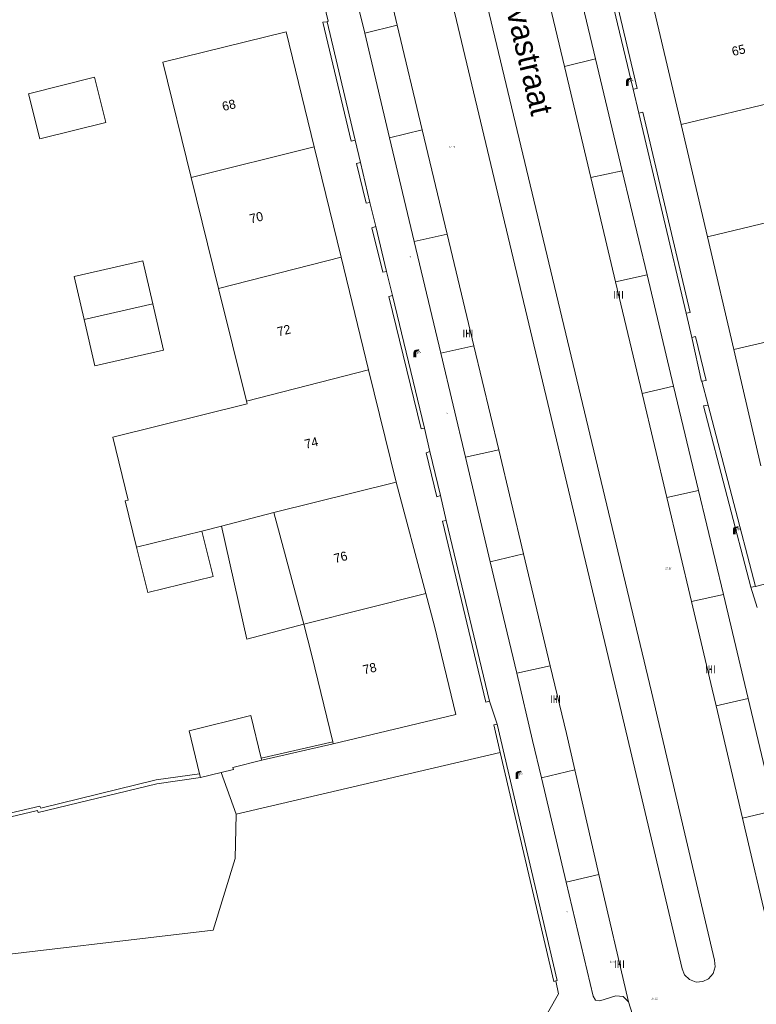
# Model space of a CAD drawing. Header units: metres. Extents: x 197457 to 198138, y 353986 to 354984.
# Tile 70 of 217: x 197887 to 197927, y 354107 to 354161. Entities that reach past the tile are written whole.
import ezdxf
from ezdxf.enums import TextEntityAlignment as Align

# ---------------------------------------------------------------- set-up
doc = ezdxf.new("R2010")
doc.units = ezdxf.units.M
doc.header["$MEASUREMENT"] = 0
for name, color, linetype, lineweight in [('bijgebouw', 1, 'Continuous', 13), ('cultuurscheiding geen IMGeo', 7, 'Continuous', 0), ('grens individueel parkeervak', 7, 'Continuous', 0), ('Grens maaiveld', 253, 'Continuous', 0), ('grens WOZ object', 7, 'Continuous', 0), ('hoofdgebouw', 1, 'Continuous', 0), ('Hoogtepunt', 7, 'Continuous', 0), ('huisnummerreeks BGT', 7, 'Continuous', 0), ('kant muur', 30, 'Continuous', 0), ('kant verharding', 7, 'Continuous', 0), ('muur breder dan 30cm', 30, 'Continuous', 0), ('openbare ruimte label tekst', 7, 'Continuous', 0), ('tussenmuur', 1, 'Continuous', 13), ('tussenmuur bijgebouw (GBKN Zuid)', 1, 'Continuous', 13), ('vlakafsluiter', 1, 'Continuous', 0), ('waterleidingput', 132, 'Continuous', 0)]:
    doc.layers.add(name, color=color, linetype=linetype, lineweight=lineweight)
doc.layers.add('kolk', color=7, linetype='Continuous', lineweight=0, true_color=0x104b6e)
doc.layers.add('lichtmast', color=7, linetype='Continuous', lineweight=0, true_color=0x104b6e)
doc.styles.add('Style-WORKING', font='WORKING.shx')

# ---------------------------------------------------------------- blocks, each defined once
blk = doc.blocks.new('kolk')
at = {"layer": 'kolk', "linetype": 'Continuous', "lineweight": 0, "true_color": 0xbd2877}
for points in [[(-0.49, -0.43), (-0.49, 0), (-0.49, 0.42), (-0.4, 0.42), (-0.4, 0), (-0.4, -0.43)], [(-0.19, -0.43), (-0.19, 0), (-0.19, 0.42), (-0.11, 0.42), (-0.11, 0), (-0.11, -0.43)], [(0.11, -0.43), (0.11, 0), (0.11, 0.42), (0.19, 0.42), (0.19, 0), (0.19, -0.43)], [(0.4, -0.43), (0.4, 0), (0.4, 0.42), (0.49, 0.42), (0.49, 0), (0.49, -0.43)]]:
    blk.add_hatch(color=232, dxfattribs=at).paths.add_polyline_path(points)
at = {"layer": 'kolk', "linetype": 'Continuous', "lineweight": 0, "true_color": 0x681648}
blk.add_hatch(color=219, dxfattribs=at).paths.add_polyline_path([(0.1, 0, 1), (-0.1, 0, 1)])
blk = doc.blocks.new('lichtmast')
at = {"layer": 'lichtmast', "linetype": 'Continuous', "lineweight": 0, "true_color": 0xbd2877}
for points in [[(0.15, 0.42, -0.344151), (0.3, 0.61), (0.43, 0.64, 0.960861), (0.4, 0.79), (0.1, 0.74, 0.366629), (-0.15, 0.45), (-0.15, -0.1), (0, -0.1, -0.414214), (-0.1, 0, -1), (0.1, 0, -0.414214), (0, -0.1), (0.15, -0.1)], [(0.35, 0.55, 1), (0.3, 0.56), (0.23, 0.32, 1), (0.28, 0.31)], [(0.42, 0.58, 1), (0.38, 0.57), (0.44, 0.33, 1), (0.48, 0.34)], [(0.49, 0.61, 1), (0.45, 0.58), (0.63, 0.4, 1), (0.66, 0.43)]]:
    blk.add_hatch(color=232, dxfattribs=at).paths.add_polyline_path(points)
at = {"layer": 'lichtmast', "linetype": 'Continuous', "lineweight": 0, "true_color": 0x681648}
blk.add_hatch(color=219, dxfattribs=at).paths.add_polyline_path([(-0.1, 0, 1), (0.1, 0, 1)])
blk = doc.blocks.new('waterleidingput')
at = {"layer": 'waterleidingput', "linetype": 'Continuous', "lineweight": 0, "true_color": 0x248bcb}
h = blk.add_hatch(color=142, dxfattribs=at)
edge = h.paths.add_edge_path()
edge.add_spline(control_points=[(0.44, 0), (0.44, 0.04), (0.43, 0.09), (0.36, 0.2), (0.28, 0.26), (0.09, 0.32), (-0.02, 0.33), (-0.22, 0.29), (-0.31, 0.24), (-0.42, 0.12), (-0.44, 0.06), (-0.44, -0.06), (-0.42, -0.12), (-0.33, -0.22), (-0.28, -0.26), (-0.1, -0.33), (0.04, -0.33), (0.27, -0.27), (0.37, -0.2), (0.43, -0.08), (0.44, -0.04), (0.44, 0)], knot_values=[0, 0, 0, 0, 0.060484, 0.060484, 0.178041, 0.178041, 0.295599, 0.295599, 0.413157, 0.413157, 0.498623, 0.498623, 0.584089, 0.584089, 0.669555, 0.669555, 0.808438, 0.808438, 0.94732, 0.94732, 1, 1, 1, 1], degree=3, periodic=0)
edge = h.paths.add_edge_path(flags=16)
edge.add_ellipse((0, 0), major_axis=(0.392, 0), ratio=0.689655, start_angle=0, end_angle=360)
for points in [[(-0.05, -0.09, -0.141608), (-0.09, -0.05), (-0.1, -0.09), (-0.17, 0.18), (-0.22, 0.18), (-0.12, -0.17), (-0.07, -0.17)], [(0.03, 0.18), (-0.02, 0.18), (-0.05, 0.09, -0.269854), (0.05, 0.09)], [(0.23, 0.18), (0.18, 0.18), (0.1, -0.09), (0.09, -0.05, -0.141608), (0.05, -0.09), (0.08, -0.17), (0.13, -0.17)]]:
    blk.add_hatch(color=142, dxfattribs=at).paths.add_polyline_path(points)
at = {"layer": 'waterleidingput', "linetype": 'Continuous', "lineweight": 0, "true_color": 0x104b6e}
blk.add_hatch(color=156, dxfattribs=at).paths.add_polyline_path([(0.1, 0, 1), (-0.1, 0, 1)])

msp = doc.modelspace()

# ---------------------------------------------------------------- linework, layer by layer
at = {"layer": 'bijgebouw', "linetype": 'Continuous', "lineweight": 13}
for p, q in [((197899.177, 354122.741), (197899.755, 354120.411)), ((197899.784, 354120.295), (197899.755, 354120.411)), ((197896.365, 354119.555), (197896.414, 354119.35)), ((197896.414, 354119.35), (197897.547, 354119.622))]:
    msp.add_line(p, q, dxfattribs=at)
at = {"layer": 'bijgebouw', "linetype": 'Continuous', "lineweight": 13, "flags": 128}
for points in [[(197886.995, 354156.857), (197890.6, 354157.761), (197891.221, 354155.282), (197887.617, 354154.378), (197886.995, 354156.857)], [(197893.802, 354145.339), (197893.258, 354147.69), (197889.5, 354146.821), (197890.044, 354144.469)], [(197893.802, 354145.339), (197894.391, 354142.793), (197890.633, 354141.924), (197890.044, 354144.469)], [(197892.919, 354131.973), (197893.533, 354129.49), (197897.114, 354130.376), (197896.499, 354132.857)], [(197896.365, 354119.555), (197895.801, 354121.903), (197899.177, 354122.741)], [(197897.547, 354119.622), (197898.23, 354119.786), (197898.202, 354119.902), (197899.784, 354120.295)]]:
    msp.add_lwpolyline(points, dxfattribs=at)
at = {"layer": 'cultuurscheiding geen IMGeo', "linetype": 'Continuous', "lineweight": 0}
for p, q in [((197912.863, 354120.717), (197898.369, 354117.336)), ((197898.369, 354117.336), (197897.547, 354119.622))]:
    msp.add_line(p, q, dxfattribs=at)
at = {"layer": 'grens individueel parkeervak', "linetype": 'Continuous', "lineweight": 0}
for p, q in [((197905.852, 354166.329), (197907.216, 354160.614)), ((197904.067, 354165.905), (197905.426, 354160.18)), ((197914.819, 354164.95), (197916.385, 354158.352)), ((197907.216, 354160.614), (197905.426, 354160.18)), ((197905.426, 354160.18), (197906.789, 354154.441)), ((197907.216, 354160.614), (197908.584, 354154.883)), ((197916.385, 354158.352), (197918.084, 354158.77)), ((197918.084, 354158.77), (197919.554, 354152.619)), ((197916.385, 354158.352), (197917.829, 354152.268)), ((197906.789, 354154.441), (197908.584, 354154.883)), ((197908.584, 354154.883), (197909.953, 354149.149)), ((197906.789, 354154.441), (197908.142, 354148.746)), ((197919.554, 354152.619), (197917.829, 354152.268)), ((197919.554, 354152.619), (197920.913, 354146.929)), ((197917.829, 354152.268), (197919.191, 354146.531)), ((197909.953, 354149.149), (197908.142, 354148.746)), ((197909.953, 354149.149), (197911.414, 354143.029)), ((197908.142, 354148.746), (197909.595, 354142.626)), ((197919.191, 354146.531), (197920.913, 354146.929)), ((197920.913, 354146.929), (197922.373, 354140.816)), ((197919.191, 354146.531), (197920.644, 354140.407)), ((197909.595, 354142.626), (197911.414, 354143.029)), ((197911.414, 354143.029), (197912.778, 354137.314)), ((197909.595, 354142.626), (197910.952, 354136.913)), ((197922.373, 354140.816), (197920.644, 354140.407)), ((197922.373, 354140.816), (197923.74, 354135.091)), ((197920.644, 354140.407), (197921.998, 354134.703)), ((197912.778, 354137.314), (197910.952, 354136.913)), ((197912.778, 354137.314), (197914.139, 354131.612)), ((197910.952, 354136.913), (197912.313, 354131.18)), ((197921.998, 354134.703), (197923.74, 354135.091)), ((197923.74, 354135.091), (197925.104, 354129.382)), ((197921.998, 354134.703), (197923.353, 354128.994)), ((197912.313, 354131.18), (197914.139, 354131.612)), ((197914.139, 354131.612), (197915.607, 354125.463)), ((197912.313, 354131.18), (197913.763, 354125.073)), ((197925.104, 354129.382), (197923.353, 354128.994)), ((197925.104, 354129.382), (197926.284, 354124.44)), ((197923.353, 354128.994), (197924.495, 354124.183)), ((197915.607, 354125.463), (197913.763, 354125.073)), ((197913.763, 354125.073), (197914.64, 354121.381)), ((197915.607, 354125.463), (197916.491, 354121.76)), ((197924.495, 354124.183), (197924.708, 354123.274)), ((197926.284, 354124.44), (197926.465, 354123.676)), ((197926.465, 354123.676), (197924.708, 354123.274)), ((197926.465, 354123.676), (197927.922, 354117.528)), ((197924.708, 354123.274), (197926.148, 354117.115)), ((197914.64, 354121.381), (197915.125, 354119.329)), ((197916.95, 354119.773), (197916.491, 354121.76)), ((197916.95, 354119.773), (197915.125, 354119.329)), ((197918.275, 354114.031), (197916.95, 354119.773)), ((197915.125, 354119.329), (197916.476, 354113.609)), ((197926.148, 354117.115), (197927.922, 354117.528)), ((197918.275, 354114.031), (197916.476, 354113.609)), ((197919.889, 354107.04), (197918.275, 354114.031))]:
    msp.add_line(p, q, dxfattribs=at)
at = {"layer": 'grens individueel parkeervak', "linetype": 'Continuous', "lineweight": 0, "flags": 128}
for points in [[(197918.084, 354158.77), (197916.69, 354164.608), (197916.562, 354164.8), (197916.333, 354164.833), (197915.435, 354164.626), (197915.066, 354164.672), (197914.819, 354164.95)], [(197926.148, 354117.115), (197927.626, 354110.796), (197927.78, 354110.182)], [(197916.476, 354113.609), (197917.955, 354107.344), (197918.083, 354107.138), (197918.322, 354107.098), (197919.207, 354107.367), (197919.609, 354107.331), (197919.889, 354107.04)]]:
    msp.add_lwpolyline(points, dxfattribs=at)
at = {"layer": 'Grens maaiveld', "linetype": 'Continuous', "lineweight": 0}
for p, q in [((197904.9, 354154.303), (197903.367, 354160.808)), ((197920.466, 354155.799), (197923.056, 354144.812)), ((197905.706, 354150.889), (197905.197, 354153.082)), ((197906.629, 354147.1), (197906.044, 354149.571)), ((197908.703, 354138.518), (197906.952, 354145.789)), ((197924.265, 354139.765), (197926.862, 354129.82)), ((197909.576, 354134.811), (197908.999, 354137.221)), ((197912.274, 354123.525), (197909.897, 354133.452)), ((197912.863, 354120.717), (197898.369, 354117.336)), ((197898.369, 354117.336), (197897.547, 354119.622))]:
    msp.add_line(p, q, dxfattribs=at)
at = {"layer": 'Grens maaiveld', "linetype": 'Continuous', "lineweight": 0, "flags": 128}
for points in [[(197917.775, 354167.376), (197917.706, 354167.351), (197920.153, 354157.105)], [(197920.153, 354157.105), (197920.369, 354157.151), (197917.942, 354167.437), (197917.775, 354167.376)], [(197903.367, 354160.808), (197903.139, 354160.778), (197904.693, 354154.257), (197904.9, 354154.303)], [(197923.056, 354144.812), (197923.277, 354144.859), (197920.679, 354155.847), (197920.466, 354155.799)], [(197905.197, 354153.082), (197904.98, 354153.029), (197905.51, 354150.848), (197905.706, 354150.889)], [(197906.044, 354149.571), (197905.814, 354149.5), (197906.42, 354147.063), (197906.629, 354147.1)], [(197906.952, 354145.789), (197906.757, 354145.736), (197908.516, 354138.469), (197908.703, 354138.518)], [(197923.926, 354141.082), (197924.161, 354141.132), (197923.579, 354143.547), (197923.376, 354143.488)], [(197923.376, 354143.488), (197923.909, 354141.078), (197923.926, 354141.082)], [(197926.605, 354129.784), (197924.008, 354139.729), (197924.265, 354139.765)], [(197908.999, 354137.221), (197908.798, 354137.152), (197909.38, 354134.74), (197909.576, 354134.811)], [(197909.897, 354133.452), (197909.691, 354133.399), (197912.079, 354123.483), (197912.274, 354123.525)], [(197912.699, 354122.281), (197912.51, 354122.227), (197912.863, 354120.717)], [(197915.906, 354108.183), (197915.985, 354108.204), (197912.699, 354122.281)], [(197912.863, 354120.717), (197915.801, 354108.156), (197915.906, 354108.183)]]:
    msp.add_lwpolyline(points, dxfattribs=at)
at = {"layer": 'grens WOZ object', "linetype": 'Continuous', "lineweight": 0}
for p, q in [((197900.451, 354133.876), (197897.578, 354133.135)), ((197900.451, 354133.876), (197902.082, 354127.75)), ((197898.959, 354126.942), (197897.578, 354133.135)), ((197898.959, 354126.942), (197902.082, 354127.75))]:
    msp.add_line(p, q, dxfattribs=at)
at = {"layer": 'hoofdgebouw', "linetype": 'Continuous', "lineweight": 0}
for p, q in [((197921.327, 354161.372), (197922.782, 354155.16)), ((197894.351, 354158.594), (197895.912, 354152.263)), ((197922.782, 354155.16), (197924.222, 354149.012)), ((197904.134, 354147.884), (197902.653, 354153.949)), ((197895.912, 354152.263), (197897.413, 354146.174)), ((197924.222, 354149.012), (197925.671, 354142.82)), ((197905.639, 354141.717), (197904.134, 354147.884)), ((197897.413, 354146.174), (197898.939, 354139.989)), ((197925.671, 354142.82), (197927.163, 354136.45)), ((197907.146, 354135.548), (197905.639, 354141.717)), ((197898.939, 354139.989), (197898.973, 354139.849)), ((197908.778, 354129.449), (197907.146, 354135.548)), ((197897.578, 354133.135), (197896.499, 354132.857)), ((197909.257, 354127.657), (197908.778, 354129.449)), ((197902.082, 354127.75), (197902.535, 354126.047)), ((197902.535, 354126.047), (197903.672, 354121.301)), ((197903.672, 354121.301), (197903.7, 354121.184))]:
    msp.add_line(p, q, dxfattribs=at)
at = {"layer": 'hoofdgebouw', "linetype": 'Continuous', "lineweight": 0, "flags": 128}
for points in [[(197902.653, 354153.949), (197901.115, 354160.246), (197894.351, 354158.594)], [(197898.973, 354139.849), (197891.604, 354138.025), (197892.46, 354134.566), (197892.288, 354134.523), (197892.919, 354131.973)], [(197903.7, 354121.184), (197910.422, 354122.795), (197909.257, 354127.657)]]:
    msp.add_lwpolyline(points, dxfattribs=at)
at = {"layer": 'kant muur', "linetype": 'Continuous', "lineweight": 0}
for p, q in [((197904.9, 354154.303), (197903.367, 354160.808)), ((197920.466, 354155.799), (197923.056, 354144.812)), ((197905.706, 354150.889), (197905.197, 354153.082)), ((197906.629, 354147.1), (197906.044, 354149.571)), ((197908.703, 354138.518), (197906.952, 354145.789)), ((197924.265, 354139.765), (197926.862, 354129.82)), ((197909.576, 354134.811), (197908.999, 354137.221)), ((197912.274, 354123.525), (197909.897, 354133.452))]:
    msp.add_line(p, q, dxfattribs=at)
at = {"layer": 'kant muur', "linetype": 'Continuous', "lineweight": 0, "flags": 128}
for points in [[(197917.775, 354167.376), (197917.706, 354167.351), (197920.153, 354157.105)], [(197920.153, 354157.105), (197920.369, 354157.151), (197917.942, 354167.437), (197917.775, 354167.376)], [(197903.367, 354160.808), (197903.139, 354160.778), (197904.693, 354154.257), (197904.9, 354154.303)], [(197923.056, 354144.812), (197923.277, 354144.859), (197920.679, 354155.847), (197920.466, 354155.799)], [(197905.197, 354153.082), (197904.98, 354153.029), (197905.51, 354150.848), (197905.706, 354150.889)], [(197906.044, 354149.571), (197905.814, 354149.5), (197906.42, 354147.063), (197906.629, 354147.1)], [(197906.952, 354145.789), (197906.757, 354145.736), (197908.516, 354138.469), (197908.703, 354138.518)], [(197923.926, 354141.082), (197924.161, 354141.132), (197923.579, 354143.547), (197923.376, 354143.488)], [(197923.376, 354143.488), (197923.909, 354141.078), (197923.926, 354141.082)], [(197926.605, 354129.784), (197924.008, 354139.729), (197924.265, 354139.765)], [(197908.999, 354137.221), (197908.798, 354137.152), (197909.38, 354134.74), (197909.576, 354134.811)], [(197909.897, 354133.452), (197909.691, 354133.399), (197912.079, 354123.483), (197912.274, 354123.525)], [(197912.699, 354122.281), (197912.51, 354122.227), (197912.863, 354120.717)], [(197915.906, 354108.183), (197915.985, 354108.204), (197912.699, 354122.281)], [(197912.863, 354120.717), (197915.801, 354108.156), (197915.906, 354108.183)]]:
    msp.add_lwpolyline(points, dxfattribs=at)
at = {"layer": 'kant verharding', "linetype": 'Continuous', "lineweight": 0}
for p, q in [((197911.853, 354162.964), (197921.155, 354124.04)), ((197919.354, 354123.614), (197910.07, 354162.526)), ((197920.466, 354155.799), (197920.153, 354157.105)), ((197904.9, 354154.303), (197905.197, 354153.082)), ((197905.706, 354150.889), (197906.044, 354149.571)), ((197906.629, 354147.1), (197906.952, 354145.789)), ((197923.376, 354143.488), (197923.056, 354144.812)), ((197924.265, 354139.765), (197923.926, 354141.082)), ((197908.703, 354138.518), (197908.999, 354137.221)), ((197909.576, 354134.811), (197909.897, 354133.452)), ((197928.604, 354130.299), (197926.862, 354129.82)), ((197926.952, 354128.668), (197926.605, 354129.784)), ((197912.274, 354123.525), (197912.699, 354122.281)), ((197923.347, 354096.266), (197919.889, 354107.04))]:
    msp.add_line(p, q, dxfattribs=at)
at = {"layer": 'kant verharding', "linetype": 'Continuous', "lineweight": 0, "flags": 128}
for points in [[(197903.367, 354160.808), (197903.432, 354160.835), (197902.999, 354162.613), (197902.916, 354162.603), (197899.147, 354178.518), (197899.227, 354178.554), (197894.037, 354200.496)], [(197919.354, 354123.614), (197922.837, 354108.858), (197922.973, 354108.529), (197923.251, 354108.258), (197923.616, 354108.125), (197923.971, 354108.147), (197924.292, 354108.301), (197924.547, 354108.594), (197924.658, 354108.966), (197924.616, 354109.32), (197921.155, 354124.04)], [(197913.711, 354103.372), (197916.066, 354107.477), (197915.906, 354108.183)]]:
    msp.add_lwpolyline(points, dxfattribs=at)
at = {"layer": 'muur breder dan 30cm', "linetype": 'Continuous', "lineweight": 0}
for p, q in [((197926.862, 354129.82), (197926.605, 354129.784)), ((197899.755, 354120.411), (197903.672, 354121.301)), ((197899.784, 354120.295), (197903.7, 354121.184))]:
    msp.add_line(p, q, dxfattribs=at)
at = {"layer": 'muur breder dan 30cm', "linetype": 'Continuous', "lineweight": 0, "flags": 128}
for points in [[(197884.545, 354116.835), (197887.479, 354117.532), (197887.517, 354117.418), (197894.031, 354119.005), (197896.414, 354119.35)], [(197896.365, 354119.555), (197893.991, 354119.211), (197887.655, 354117.668), (197887.617, 354117.781), (197885.403, 354117.255)]]:
    msp.add_lwpolyline(points, dxfattribs=at)
at = {"layer": 'tussenmuur', "linetype": 'Continuous', "lineweight": 13}
for p, q in [((197936.789, 354158.538), (197922.782, 354155.16)), ((197902.653, 354153.949), (197895.912, 354152.263)), ((197924.222, 354149.012), (197930.839, 354150.598)), ((197904.134, 354147.884), (197897.413, 354146.174)), ((197925.671, 354142.82), (197932.308, 354144.391)), ((197898.939, 354139.989), (197905.639, 354141.717)), ((197907.146, 354135.548), (197900.451, 354133.876)), ((197896.499, 354132.857), (197892.919, 354131.973)), ((197902.082, 354127.75), (197908.778, 354129.449))]:
    msp.add_line(p, q, dxfattribs=at)
at = {"layer": 'tussenmuur bijgebouw (GBKN Zuid)', "linetype": 'Continuous', "lineweight": 13}
msp.add_line((197890.044, 354144.469), (197893.802, 354145.339), dxfattribs=at)
at = {"layer": 'vlakafsluiter', "linetype": 'Continuous', "lineweight": 0, "flags": 128}
for points in [[(197898.369, 354117.336), (197898.321, 354114.895), (197897.112, 354110.967)], [(197880.369, 354109.486), (197883.144, 354109.317), (197897.112, 354110.967)]]:
    msp.add_lwpolyline(points, dxfattribs=at)

# ---------------------------------------------------------------- block references
at = {"layer": 'kolk', "linetype": 'Continuous', "lineweight": 0, "xscale": 0.5, "yscale": 0.5}
for p in [(197919.344, 354145.826), (197911.087, 354143.71), (197924.387, 354125.283), (197915.889, 354123.645), (197919.396, 354109.107)]:
    msp.add_blockref('kolk', p, dxfattribs=at)
at = {"layer": 'lichtmast', "linetype": 'Continuous', "lineweight": 0, "xscale": 0.5, "yscale": 0.5}
for p in [(197919.838, 354157.334), (197908.178, 354142.437), (197925.699, 354132.729), (197913.779, 354119.32)]:
    msp.add_blockref('lichtmast', p, dxfattribs=at)
at = {"layer": 'waterleidingput', "linetype": 'Continuous', "lineweight": 0, "xscale": 0.1, "yscale": 0.1, "zscale": 0.1}
for p in [(197907.945, 354147.916), (197909.946, 354139.337), (197916.532, 354111.959)]:
    msp.add_blockref('waterleidingput', p, dxfattribs=at)

# ---------------------------------------------------------------- texts
at = {"layer": 'Hoogtepunt', "linetype": 'Continuous', "lineweight": 0, "style": 'Style-WORKING'}
for s, p in [('27.73', (197910.044, 354153.892)), ('27.73', (197910.044, 354153.892)), ('27.50', (197921.915, 354130.756)), ('27.50', (197921.915, 354130.756)), ('27.37', (197918.871, 354109.188)), ('27.37', (197918.871, 354109.188)), ('27.38', (197921.153, 354107.159)), ('27.38', (197921.153, 354107.159))]:
    msp.add_text(s, height=0.1, dxfattribs=at).set_placement(p)
at = {"layer": 'huisnummerreeks BGT', "linetype": 'Continuous', "lineweight": 0, "style": 'Style-WORKING'}
for s, rotation, p in [('65', 13.2, (197925.933, 354159.246)), ('68', 13.7, (197897.978, 354156.232)), ('70', 13.7, (197899.483, 354150.069)), ('72', 13.7, (197900.995, 354143.874)), ('74', 13.7, (197902.501, 354137.706)), ('76', 15, (197904.105, 354131.437)), ('78', 13.5, (197905.701, 354125.329))]:
    msp.add_text(s, height=0.5, rotation=rotation, dxfattribs=at).set_placement(p, align=Align.MIDDLE_CENTER)
at = {"layer": 'openbare ruimte label tekst', "linetype": 'Continuous', "lineweight": 0, "style": 'Style-WORKING'}
msp.add_text('Javastraat', height=1.25, rotation=283.4, dxfattribs=at).set_placement((197914.29, 354159.475), align=Align.MIDDLE_CENTER)

doc.saveas('drawing.dxf')
